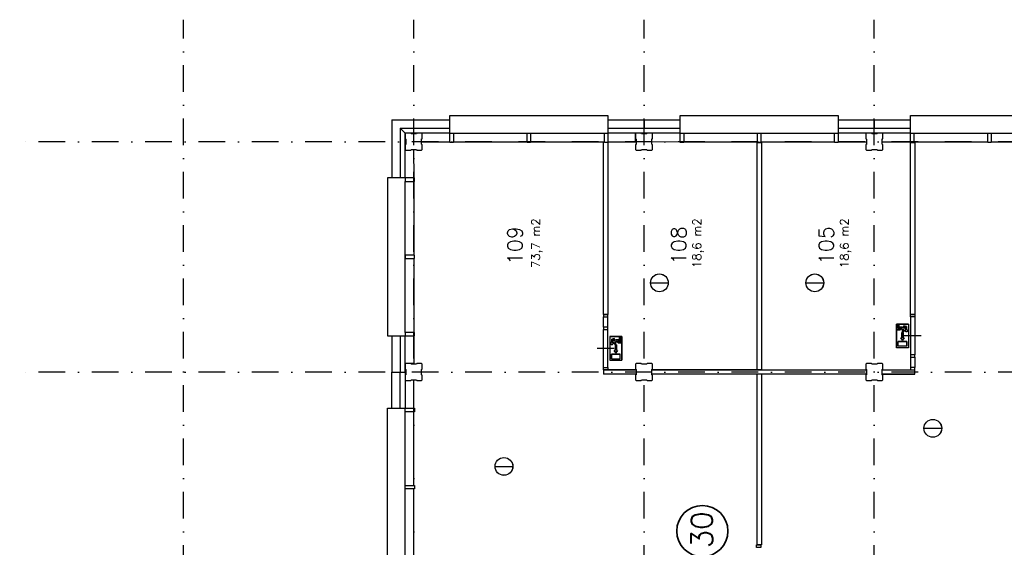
# Model space of a CAD drawing. Extents: x 36324 to 146208, y 44755 to 121475.
# Tile 10 of 28: x 36324 to 59411, y 93738 to 106105. Entities that reach past the tile are written whole.
import ezdxf

# ---------------------------------------------------------------- set-up
doc = ezdxf.new("R2010")
doc.units = 0
doc.header["$LTSCALE"] = 100
doc.linetypes.add('B0302', pattern=[12.5, 6.25, -3.125, 0, -3.125])
doc.linetypes.add('B0804', pattern=[15, 10, -1, 1, -1, 1, -1])
for name, color, linetype in [('Bouwkundig', 253, 'CONTINUOUS'), ('Bouwkundig tekst', 252, 'CONTINUOUS'), ('Stramien', 252, 'B0302')]:
    doc.layers.add(name, color=color, linetype=linetype)
doc.layers.add('brandscheiding', color=40, linetype='B0804', lineweight=35)
doc.styles.add('bouwk tekst', font='romans.shx')
doc.styles.get("Standard").update_dxf_attribs({"font": 'romans.shx'})

msp = doc.modelspace()

# ---------------------------------------------------------------- linework, layer by layer
at = {"layer": 'Bouwkundig', "linetype": 'Continuous'}
for p, q in [((46493, 103446), (50033, 103446)), ((51893, 103446), (55433, 103446)), ((57293, 103446), (60833, 103446)), ((53614, 103226), (53714, 103226)), ((53623, 103246), (53623, 103226)), ((53714, 103226), (53714, 97896)), ((45363, 98776), (45363, 102316)), ((51114, 99937), (51533, 99937)), ((54758, 99937), (55177, 99937)), ((50013, 99196), (50113, 99196)), ((56885, 98972), (56885, 98417)), ((57163, 98972), (56885, 98972)), ((56890, 98847), (56951, 98847)), ((56890, 98824), (56890, 98847)), ((56959, 98824), (56890, 98824)), ((56936, 98962), (56913, 98962)), ((56913, 98962), (56913, 98874)), ((56913, 98874), (56987, 98874)), ((56936, 98898), (56936, 98962)), ((57025, 98898), (56936, 98898)), ((56987, 98874), (56951, 98847)), ((57011, 98864), (56959, 98824)), ((57058, 98842), (57011, 98863)), ((57058, 98842), (57024, 98842)), ((57024, 98787), (57024, 98842)), ((57093, 98866), (57025, 98898)), ((57047, 98787), (57047, 98819)), ((57081, 98819), (57047, 98819)), ((57117, 98911), (57056, 98926)), ((57056, 98903), (57056, 98926)), ((57093, 98893), (57056, 98903)), ((57093, 98893), (57093, 98866)), ((57117, 98850), (57117, 98911)), ((57163, 98972), (57163, 98417)), ((50163, 98676), (50440, 98676)), ((50163, 98676), (50163, 98121)), ((50209, 98616), (50269, 98631)), ((50209, 98555), (50209, 98616)), ((50232, 98598), (50269, 98607)), ((50232, 98571), (50301, 98602)), ((50232, 98598), (50232, 98571)), ((50269, 98607), (50269, 98631)), ((50301, 98602), (50389, 98602)), ((50389, 98602), (50389, 98667)), ((50389, 98667), (50413, 98667)), ((50413, 98667), (50413, 98579)), ((50440, 98676), (50440, 98121)), ((57010, 98648), (56987, 98648)), ((56987, 98648), (57024, 98592)), ((57010, 98777), (57010, 98648)), ((57038, 98777), (57010, 98777)), ((57024, 98787), (57047, 98787)), ((57024, 98592), (57061, 98648)), ((57038, 98777), (57038, 98648)), ((57061, 98648), (57038, 98648)), ((50245, 98524), (50278, 98524)), ((50302, 98297), (50265, 98353)), ((50265, 98353), (50288, 98353)), ((50268, 98547), (50315, 98568)), ((50268, 98547), (50302, 98547)), ((50278, 98491), (50278, 98524)), ((50302, 98491), (50278, 98491)), ((50288, 98482), (50315, 98482)), ((50288, 98482), (50288, 98353)), ((50302, 98491), (50302, 98547)), ((50339, 98353), (50302, 98297)), ((50315, 98568), (50366, 98528)), ((50315, 98482), (50315, 98353)), ((50315, 98353), (50339, 98353)), ((50339, 98579), (50374, 98551)), ((50413, 98579), (50339, 98579)), ((50366, 98528), (50436, 98528)), ((50436, 98551), (50374, 98551)), ((50436, 98528), (50436, 98551)), ((57163, 98417), (56885, 98417)), ((57126, 98565), (56922, 98565)), ((56922, 98454), (56922, 98565)), ((57126, 98454), (56922, 98454)), ((57126, 98454), (57126, 98565)), ((50163, 98121), (50440, 98121)), ((50200, 98158), (50200, 98269)), ((50200, 98269), (50403, 98269)), ((50200, 98158), (50403, 98158)), ((50403, 98158), (50403, 98269)), ((53613, 97796), (51148, 97796)), ((53614, 93796), (53614, 97796)), ((45363, 93376), (45363, 96916)), ((57526, 96527), (57945, 96527)), ((47470, 95634), (47889, 95634))]:
    msp.add_line(p, q, dxfattribs=at)
for points in [[(45049, 103760), (46413, 103760)], [(45049, 103760), (45049, 102396)], [(46413, 103446), (46413, 103860), (50113, 103860), (50113, 103760)], [(46413, 103860), (50113, 103860)], [(50113, 103860), (50113, 103446)], [(50113, 103760), (50963, 103760)], [(50963, 103760), (51813, 103760)], [(50963, 103760), (50963, 103560)], [(51813, 103446), (51813, 103860), (55513, 103860), (55513, 103760)], [(55513, 103860), (55513, 103446)], [(55513, 103760), (56363, 103760)], [(56363, 103760), (57213, 103760)], [(56363, 103760), (56363, 103560)], [(57213, 103860), (60913, 103860)], [(57213, 103446), (57213, 103860)], [(45249, 103560), (46413, 103560)], [(45363, 102396), (45363, 103446), (45249, 103560), (45249, 102396)], [(45363, 103446), (45249, 103560)], [(46413, 103446), (45363, 103446)], [(45763, 103061), (45763, 103176), (45748, 103184), (45748, 103309), (45763, 103314), (45763, 103431), (45748, 103446), (45637, 103446), (45629, 103431), (45504, 103431), (45499, 103446), (45378, 103446), (45363, 103431), (45363, 103316), (45378, 103308), (45378, 103183), (45363, 103178), (45363, 103061), (45378, 103046), (45497, 103046), (45505, 103061), (45630, 103061), (45635, 103046), (45748, 103046)], [(50113, 103560), (50963, 103560)], [(50963, 103446), (50113, 103446)], [(50763, 103246), (50763, 103446)], [(51163, 103061), (51163, 103176), (51148, 103184), (51148, 103309), (51163, 103314), (51163, 103431), (51148, 103446), (51037, 103446), (51029, 103431), (50904, 103431), (50899, 103446), (50778, 103446), (50763, 103431), (50763, 103316), (50778, 103308), (50778, 103183), (50763, 103178), (50763, 103061), (50778, 103046), (50897, 103046), (50905, 103061), (51030, 103061), (51035, 103046), (51148, 103046)], [(50963, 103560), (51813, 103560)], [(50963, 103446), (50963, 103560)], [(51813, 103446), (50963, 103446)], [(55513, 103560), (56363, 103560)], [(56363, 103446), (55513, 103446)], [(56563, 103061), (56563, 103176), (56548, 103184), (56548, 103309), (56563, 103314), (56563, 103431), (56548, 103446), (56437, 103446), (56429, 103431), (56304, 103431), (56299, 103446), (56178, 103446), (56163, 103431), (56163, 103316), (56178, 103308), (56178, 103183), (56163, 103178), (56163, 103061), (56178, 103046), (56297, 103046), (56305, 103061), (56430, 103061), (56435, 103046), (56548, 103046)], [(56363, 103560), (57213, 103560)], [(56363, 103446), (56363, 103560)], [(57213, 103446), (56363, 103446)], [(45748, 103246), (46413, 103246)], [(46493, 103246), (48223, 103246)], [(48303, 103246), (50033, 103246)], [(50013, 99196), (50013, 103246)], [(50113, 103246), (50778, 103246)], [(50113, 103226), (50113, 99196)], [(51148, 103247), (51813, 103246)], [(51893, 103246), (53623, 103246)], [(53603, 103246), (53623, 103246)], [(53614, 97896), (53614, 103226)], [(53703, 103226), (53623, 103226)], [(53703, 103246), (55433, 103246)], [(55513, 103246), (56178, 103246)], [(56548, 103246), (57213, 103246)], [(57213, 99196), (57213, 103226)], [(57213, 103226), (57313, 103226)], [(57293, 103246), (59023, 103246)], [(57313, 103226), (57313, 99196)], [(59103, 103246), (60833, 103246)], [(45561, 103061), (45563, 102396)], [(45748, 103046), (45763, 103061)], [(51148, 103046), (51163, 103061)], [(56548, 103046), (56563, 103061)], [(44949, 102396), (44949, 98696)], [(45363, 102396), (44949, 102396), (44949, 98696), (45049, 98696)], [(45563, 102316), (45563, 100586)], [(50013, 99196), (50013, 101296)], [(45563, 100506), (45563, 98776)], [(50013, 98901), (50013, 99137)], [(50113, 98901), (50113, 99137)], [(57313, 99196), (57213, 99196)], [(57213, 99137), (57213, 98251)], [(57313, 99137), (57313, 98251)], [(50013, 97956), (50013, 98841)], [(50113, 97956), (50113, 98841)], [(56885, 98972), (57163, 98972), (57163, 98417), (56885, 98417), (56885, 98972)], [(56913, 98962), (56936, 98962), (56936, 98898), (57025, 98898), (57093, 98866), (57093, 98893), (57056, 98903), (57056, 98926), (57117, 98911), (57117, 98850), (57111, 98850), (57108, 98849), (57106, 98849), (57103, 98848), (57099, 98846), (57097, 98845), (57095, 98843), (57093, 98841), (57091, 98839), (57088, 98837), (57086, 98834), (57085, 98831), (57083, 98828), (57082, 98824), (57081, 98821), (57080, 98819), (57047, 98819), (57047, 98787), (57024, 98787), (57024, 98842), (57058, 98842), (57011, 98863), (56959, 98824), (56890, 98824), (56890, 98847), (56951, 98847), (56987, 98874), (56913, 98874), (56913, 98962)], [(57117, 98850), (57116, 98850), (57116, 98850), (57115, 98850), (57115, 98850), (57115, 98850), (57114, 98850), (57114, 98850), (57113, 98850), (57113, 98850), (57113, 98850), (57112, 98850), (57112, 98850), (57111, 98850), (57111, 98850), (57111, 98850), (57110, 98850), (57110, 98850), (57109, 98850), (57109, 98850), (57109, 98850), (57108, 98849), (57108, 98849), (57107, 98849), (57107, 98849), (57107, 98849), (57106, 98849), (57106, 98849), (57105, 98849), (57105, 98849), (57105, 98848), (57104, 98848), (57104, 98848), (57103, 98848), (57103, 98848), (57103, 98848), (57102, 98848), (57102, 98847), (57102, 98847), (57101, 98847), (57101, 98847), (57101, 98847), (57100, 98846), (57100, 98846), (57099, 98846), (57099, 98846), (57099, 98846), (57098, 98846), (57098, 98845), (57098, 98845), (57097, 98845), (57097, 98845), (57097, 98844), (57096, 98844), (57096, 98844), (57096, 98844), (57095, 98843), (57095, 98843), (57095, 98843), (57094, 98843), (57094, 98843), (57094, 98842), (57093, 98842), (57093, 98842), (57093, 98841), (57092, 98841), (57092, 98841), (57092, 98841), (57092, 98840), (57091, 98840), (57091, 98840), (57091, 98839), (57090, 98839), (57090, 98839), (57090, 98839), (57090, 98838), (57089, 98838), (57089, 98838), (57089, 98837), (57089, 98837), (57088, 98837), (57088, 98836), (57088, 98836), (57088, 98836), (57087, 98835), (57087, 98835), (57087, 98835), (57087, 98834), (57086, 98834), (57086, 98834), (57086, 98833), (57086, 98833), (57086, 98833), (57085, 98832), (57085, 98832), (57085, 98832), (57085, 98831), (57085, 98831), (57084, 98831), (57084, 98830), (57084, 98830), (57084, 98829), (57084, 98829), (57083, 98829), (57083, 98828), (57083, 98828), (57083, 98828), (57083, 98827), (57083, 98827), (57083, 98826), (57082, 98826), (57082, 98826), (57082, 98825), (57082, 98825), (57082, 98825), (57082, 98824), (57082, 98824), (57082, 98823), (57082, 98823), (57081, 98823), (57081, 98822), (57081, 98822), (57081, 98821), (57081, 98821), (57081, 98821), (57081, 98820), (57081, 98820), (57081, 98819), (57081, 98819)], [(57121, 98842), (57125, 98841), (57130, 98838), (57134, 98836), (57137, 98833), (57140, 98830), (57142, 98826), (57144, 98820), (57144, 98813), (57143, 98806), (57142, 98802), (57141, 98800), (57139, 98798), (57137, 98795), (57134, 98792), (57130, 98790), (57126, 98788), (57120, 98787), (57116, 98787), (57112, 98787), (57107, 98788), (57103, 98790), (57099, 98793), (57095, 98797), (57093, 98800), (57091, 98805), (57089, 98809), (57089, 98816), (57090, 98822), (57091, 98826), (57093, 98829), (57096, 98833), (57099, 98836), (57103, 98839), (57106, 98840), (57111, 98841), (57113, 98842), (57118, 98842), (57121, 98842)], [(57136, 98795), (57135, 98794), (57134, 98793), (57133, 98792), (57132, 98791), (57131, 98791), (57130, 98790), (57128, 98789), (57127, 98789), (57126, 98788), (57125, 98788), (57123, 98787), (57122, 98787), (57121, 98787), (57119, 98787), (57118, 98787), (57117, 98787), (57115, 98787), (57114, 98787), (57113, 98787), (57111, 98787), (57110, 98787), (57109, 98788), (57107, 98788), (57106, 98789), (57105, 98789), (57104, 98790), (57102, 98791), (57101, 98791), (57100, 98792), (57099, 98793), (57098, 98794), (57097, 98795), (57096, 98796), (57095, 98797), (57094, 98798), (57094, 98799), (57093, 98800), (57092, 98801), (57092, 98802), (57091, 98804), (57090, 98805), (57090, 98806), (57090, 98808), (57089, 98809), (57089, 98810), (57089, 98812), (57089, 98813), (57089, 98814), (57089, 98816), (57089, 98817), (57089, 98818), (57089, 98820), (57090, 98821), (57090, 98822), (57090, 98824), (57091, 98825), (57092, 98826), (57092, 98827), (57093, 98829), (57094, 98830), (57094, 98831), (57095, 98832), (57096, 98833), (57097, 98834), (57098, 98835), (57099, 98836), (57100, 98837), (57101, 98837), (57102, 98838), (57104, 98839), (57105, 98839), (57106, 98840), (57107, 98840), (57109, 98841), (57110, 98841), (57111, 98842), (57113, 98842), (57114, 98842), (57115, 98842), (57117, 98842), (57118, 98842), (57119, 98842), (57121, 98842), (57122, 98842), (57123, 98841), (57125, 98841), (57126, 98840), (57127, 98840), (57128, 98839), (57130, 98839), (57131, 98838), (57132, 98837), (57133, 98837), (57134, 98836), (57135, 98835), (57136, 98834), (57137, 98833), (57138, 98832), (57139, 98831), (57140, 98830), (57140, 98829), (57141, 98827), (57142, 98826), (57142, 98825), (57143, 98824), (57143, 98822), (57144, 98821), (57144, 98820), (57144, 98818), (57144, 98817), (57144, 98816), (57144, 98814), (57144, 98813), (57144, 98812), (57144, 98810), (57144, 98809), (57144, 98808), (57143, 98806), (57143, 98805), (57142, 98804), (57142, 98802), (57141, 98801), (57140, 98800), (57140, 98799), (57139, 98798), (57138, 98797), (57137, 98796), (57136, 98795)], [(44949, 98696), (45363, 98696)], [(45049, 98696), (45049, 97846)], [(45249, 98696), (45249, 97846), (45363, 97846), (45363, 98696)], [(45563, 98696), (45563, 98031)], [(50440, 98676), (50163, 98676), (50163, 98121), (50440, 98121), (50440, 98676)], [(50413, 98667), (50389, 98667), (50389, 98602), (50301, 98602), (50232, 98571), (50232, 98598), (50269, 98607), (50269, 98631), (50209, 98616), (50209, 98555), (50215, 98555), (50217, 98554), (50220, 98554), (50223, 98553), (50226, 98551), (50229, 98549), (50231, 98548), (50233, 98546), (50235, 98544), (50237, 98541), (50239, 98539), (50241, 98536), (50243, 98533), (50244, 98529), (50245, 98526), (50245, 98524), (50278, 98524), (50278, 98491), (50302, 98491), (50302, 98547), (50268, 98547), (50315, 98568), (50366, 98528), (50436, 98528), (50436, 98551), (50374, 98551), (50339, 98579), (50413, 98579), (50413, 98667)], [(57010, 98777), (57038, 98777), (57038, 98648), (57061, 98648), (57024, 98592), (56987, 98648), (57010, 98648), (57010, 98777)], [(57463, 98694), (57263, 98694), (57063, 98694)], [(50263, 98399), (50063, 98399), (49863, 98399)], [(50189, 98499), (50190, 98499), (50191, 98498), (50193, 98497), (50194, 98496), (50195, 98495), (50196, 98495), (50197, 98494), (50198, 98493), (50200, 98493), (50201, 98493), (50202, 98492), (50204, 98492), (50205, 98492), (50206, 98491), (50208, 98491), (50209, 98491), (50210, 98491), (50212, 98491), (50213, 98492), (50215, 98492), (50216, 98492), (50217, 98493), (50218, 98493), (50220, 98493), (50221, 98494), (50222, 98495), (50223, 98495), (50224, 98496), (50226, 98497), (50227, 98498), (50228, 98499), (50229, 98499), (50230, 98500), (50231, 98501), (50231, 98503), (50232, 98504), (50233, 98505), (50234, 98506), (50234, 98507), (50235, 98508), (50235, 98510), (50236, 98511), (50236, 98512), (50236, 98514), (50237, 98515), (50237, 98516), (50237, 98518), (50237, 98519), (50237, 98520), (50237, 98522), (50237, 98523), (50236, 98524), (50236, 98526), (50236, 98527), (50235, 98528), (50235, 98530), (50234, 98531), (50234, 98532), (50233, 98533), (50232, 98535), (50231, 98536), (50231, 98537), (50230, 98538), (50229, 98539), (50228, 98540), (50227, 98541), (50226, 98541), (50224, 98542), (50223, 98543), (50222, 98544), (50221, 98544), (50220, 98545), (50218, 98545), (50217, 98546), (50216, 98546), (50215, 98546), (50213, 98547), (50212, 98547), (50210, 98547), (50209, 98547), (50208, 98547), (50206, 98547), (50205, 98547), (50204, 98546), (50202, 98546), (50201, 98546), (50200, 98545), (50198, 98545), (50197, 98544), (50196, 98544), (50195, 98543), (50194, 98542), (50193, 98541), (50191, 98541), (50190, 98540), (50189, 98539), (50189, 98538), (50188, 98537), (50187, 98536), (50186, 98535), (50185, 98533), (50185, 98532), (50184, 98531), (50183, 98530), (50183, 98528), (50183, 98527), (50182, 98526), (50182, 98524), (50182, 98523), (50181, 98522), (50181, 98520), (50181, 98519), (50181, 98518), (50181, 98516), (50182, 98515), (50182, 98514), (50182, 98512), (50183, 98511), (50183, 98510), (50183, 98508), (50184, 98507), (50185, 98506), (50185, 98505), (50186, 98504), (50187, 98503), (50188, 98501), (50189, 98500), (50189, 98499)], [(50205, 98547), (50200, 98545), (50195, 98543), (50191, 98540), (50189, 98538), (50186, 98534), (50184, 98530), (50182, 98525), (50181, 98517), (50182, 98511), (50184, 98507), (50185, 98505), (50187, 98502), (50189, 98500), (50192, 98497), (50196, 98495), (50200, 98493), (50206, 98492), (50210, 98491), (50214, 98492), (50219, 98493), (50223, 98495), (50227, 98498), (50231, 98502), (50233, 98505), (50235, 98509), (50236, 98514), (50237, 98520), (50236, 98527), (50234, 98531), (50232, 98534), (50230, 98537), (50227, 98541), (50223, 98543), (50219, 98545), (50215, 98546), (50212, 98547), (50208, 98547), (50205, 98547)], [(50209, 98555), (50209, 98555), (50210, 98555), (50210, 98555), (50211, 98555), (50211, 98555), (50212, 98555), (50212, 98555), (50212, 98555), (50213, 98555), (50213, 98555), (50214, 98555), (50214, 98555), (50214, 98555), (50215, 98555), (50215, 98555), (50216, 98555), (50216, 98555), (50216, 98554), (50217, 98554), (50217, 98554), (50218, 98554), (50218, 98554), (50218, 98554), (50219, 98554), (50219, 98554), (50220, 98554), (50220, 98554), (50220, 98553), (50221, 98553), (50221, 98553), (50221, 98553), (50222, 98553), (50222, 98553), (50223, 98553), (50223, 98552), (50223, 98552), (50224, 98552), (50224, 98552), (50224, 98552), (50225, 98552), (50225, 98551), (50226, 98551), (50226, 98551), (50226, 98551), (50227, 98551), (50227, 98550), (50227, 98550), (50228, 98550), (50228, 98550), (50228, 98550), (50229, 98549), (50229, 98549), (50229, 98549), (50230, 98549), (50230, 98548), (50230, 98548), (50231, 98548), (50231, 98548), (50231, 98548), (50232, 98547), (50232, 98547), (50232, 98547), (50233, 98546), (50233, 98546), (50233, 98546), (50234, 98546), (50234, 98545), (50234, 98545), (50234, 98545), (50235, 98545), (50235, 98544), (50235, 98544), (50236, 98544), (50236, 98543), (50236, 98543), (50236, 98543), (50237, 98542), (50237, 98542), (50237, 98542), (50237, 98541), (50238, 98541), (50238, 98541), (50238, 98541), (50238, 98540), (50239, 98540), (50239, 98540), (50239, 98539), (50239, 98539), (50240, 98539), (50240, 98538), (50240, 98538), (50240, 98537), (50240, 98537), (50241, 98537), (50241, 98536), (50241, 98536), (50241, 98536), (50241, 98535), (50242, 98535), (50242, 98535), (50242, 98534), (50242, 98534), (50242, 98533), (50242, 98533), (50243, 98533), (50243, 98532), (50243, 98532), (50243, 98532), (50243, 98531), (50243, 98531), (50243, 98530), (50243, 98530), (50244, 98530), (50244, 98529), (50244, 98529), (50244, 98528), (50244, 98528), (50244, 98528), (50244, 98527), (50244, 98527), (50244, 98527), (50245, 98526), (50245, 98526), (50245, 98525), (50245, 98525), (50245, 98525), (50245, 98524), (50245, 98524)], [(50315, 98482), (50288, 98482), (50288, 98353), (50265, 98353), (50302, 98297), (50339, 98353), (50315, 98353), (50315, 98482)], [(56922, 98565), (57126, 98565), (57126, 98454), (56922, 98454), (56922, 98565)], [(50403, 98269), (50200, 98269), (50200, 98158), (50403, 98158), (50403, 98269)], [(57213, 98192), (57213, 97956)], [(57313, 98192), (57313, 97956)], [(45563, 98046), (45363, 98046)], [(45763, 97661), (45763, 97776), (45748, 97784), (45748, 97909), (45763, 97914), (45763, 98031), (45748, 98046), (45637, 98046), (45629, 98031), (45504, 98031), (45499, 98046), (45378, 98046), (45363, 98031), (45363, 97916), (45378, 97908), (45378, 97783), (45363, 97778), (45363, 97661), (45378, 97646), (45497, 97646), (45505, 97661), (45630, 97661), (45635, 97646), (45748, 97646)], [(50778, 97896), (50063, 97896), (50013, 97896)], [(50013, 97896), (50778, 97896)], [(50013, 97896), (50013, 97796)], [(51163, 97661), (51163, 97776), (51148, 97784), (51148, 97909), (51163, 97914), (51163, 98031), (51148, 98046), (51037, 98046), (51029, 98031), (50904, 98031), (50899, 98046), (50778, 98046), (50763, 98031), (50763, 97916), (50778, 97908), (50778, 97783), (50763, 97778), (50763, 97661), (50778, 97646), (50897, 97646), (50905, 97661), (51030, 97661), (51035, 97646), (51148, 97646)], [(50778, 97896), (50778, 97796)], [(53713, 97896), (51148, 97896)], [(51148, 97896), (53663, 97896)], [(51148, 97796), (51148, 97896)], [(53663, 97896), (56178, 97896)], [(53713, 97896), (56178, 97896)], [(56563, 97661), (56563, 97776), (56548, 97784), (56548, 97909), (56563, 97914), (56563, 98031), (56548, 98046), (56437, 98046), (56429, 98031), (56304, 98031), (56299, 98046), (56178, 98046), (56163, 98031), (56163, 97916), (56178, 97908), (56178, 97783), (56163, 97778), (56163, 97661), (56178, 97646), (56297, 97646), (56305, 97661), (56430, 97661), (56435, 97646), (56548, 97646)], [(56178, 97796), (56178, 97896)], [(56178, 97896), (56178, 97796)], [(56548, 97896), (57263, 97896), (57313, 97896)], [(56548, 97896), (57313, 97896)], [(56548, 97796), (56548, 97896)], [(57313, 97796), (57313, 97896)], [(45049, 96996), (45049, 97846)], [(45049, 97846), (45249, 97846)], [(45249, 96996), (45249, 97846)], [(45249, 97846), (45363, 97846)], [(45363, 97846), (45363, 96996)], [(45563, 96996), (45567, 97661)], [(45748, 97646), (45763, 97661)], [(50778, 97796), (50063, 97796), (50013, 97796)], [(50778, 97796), (50013, 97796)], [(51148, 97646), (51163, 97661)], [(56178, 97796), (53613, 97796)], [(53714, 97796), (53714, 93796)], [(56548, 97796), (57263, 97796), (57313, 97796)], [(57313, 97796), (56548, 97796)], [(56548, 97646), (56563, 97661)], [(45363, 93296), (44949, 93296), (44949, 96996), (45049, 96996)], [(44949, 96996), (45363, 96996)], [(45563, 95186), (45563, 96916)], [(45563, 93376), (45563, 95106)], [(53714, 93796), (53614, 93796)]]:
    msp.add_lwpolyline(points, dxfattribs=at)
for points in [[(46413, 103446), (46493, 103446), (46493, 103226), (46413, 103226)], [(48223, 103446), (48303, 103446), (48303, 103226), (48223, 103226)], [(50033, 103446), (50113, 103446), (50113, 103226), (50033, 103226)], [(51813, 103446), (51893, 103446), (51893, 103226), (51813, 103226)], [(53623, 103446), (53703, 103446), (53703, 103226), (53623, 103226)], [(55433, 103446), (55513, 103446), (55513, 103226), (55433, 103226)], [(57213, 103446), (57293, 103446), (57293, 103226), (57213, 103226)], [(59023, 103446), (59103, 103446), (59103, 103226), (59023, 103226)], [(45363, 102396), (45363, 102316), (45583, 102316), (45583, 102396)], [(45363, 100586), (45363, 100506), (45583, 100506), (45583, 100586)], [(50013, 99196), (50013, 99137), (50113, 99137), (50113, 99196)], [(57313, 99196), (57313, 99137), (57213, 99137), (57213, 99196)], [(50013, 98901), (50013, 98841), (50113, 98841), (50113, 98901)], [(57117, 98850), (57110, 98850), (57100, 98846), (57094, 98843), (57091, 98839), (57086, 98833), (57083, 98827), (57081, 98822), (57080, 98819), (57047, 98819), (57047, 98787), (57024, 98787), (57024, 98842), (57058, 98842), (57011, 98863), (56959, 98824), (56890, 98824), (56890, 98847), (56951, 98847), (56987, 98874), (56913, 98874), (56913, 98962), (56936, 98962), (56936, 98898), (57025, 98898), (57093, 98866), (57093, 98893), (57056, 98903), (57056, 98926), (57117, 98911)], [(45363, 98776), (45363, 98696), (45583, 98696), (45583, 98776)], [(50209, 98555), (50216, 98555), (50226, 98551), (50231, 98548), (50235, 98544), (50240, 98538), (50243, 98532), (50244, 98527), (50245, 98524), (50278, 98524), (50278, 98491), (50302, 98491), (50302, 98547), (50268, 98547), (50315, 98568), (50366, 98528), (50436, 98528), (50436, 98551), (50374, 98551), (50339, 98579), (50413, 98579), (50413, 98667), (50389, 98667), (50389, 98602), (50301, 98602), (50232, 98571), (50232, 98598), (50269, 98607), (50269, 98631), (50209, 98616)], [(57313, 98192), (57313, 98251), (57213, 98251), (57213, 98192)], [(50013, 97896), (50013, 97956), (50113, 97956), (50113, 97896)], [(57313, 97896), (57313, 97956), (57213, 97956), (57213, 97896)], [(45363, 96916), (45363, 96996), (45583, 96996), (45583, 96916)], [(45363, 95106), (45363, 95186), (45583, 95186), (45583, 95106)], [(53703, 93796), (53703, 93736), (53603, 93736), (53603, 93796)]]:
    msp.add_lwpolyline(points, close=True, dxfattribs=at)
for centre, radius in [((51324, 99937), 209), ((51324, 99937), 208), ((54968, 99937), 209), ((54968, 99937), 208), ((57735, 96527), 209), ((57735, 96527), 208), ((47679, 95634), 209), ((47679, 95634), 208)]:
    msp.add_circle(centre, radius, dxfattribs=at)
at = {"layer": 'brandscheiding', "linetype": 'Continuous'}
msp.add_circle((52331, 94118), 600, dxfattribs=at)
at = {"layer": 'Stramien'}
for p, q in [((40163, 54409), (40163, 106105)), ((45563, 54409), (45563, 106105)), ((50963, 54409), (50963, 106105)), ((56363, 54409), (56363, 106105)), ((133649, 103246), (36324, 103246)), ((133649, 97846), (36324, 97846))]:
    msp.add_line(p, q, dxfattribs=at)

# ---------------------------------------------------------------- texts
at = {"layer": 'Bouwkundig tekst', "linetype": 'Continuous'}
for s, p in [('109', (48112, 100361)), ('108', (51953, 100361)), ('105', (55411, 100361))]:
    msp.add_text(s, height=350, rotation=90, dxfattribs=at).set_placement(p)
at = {"layer": 'Bouwkundig tekst', "linetype": 'Continuous', "char_height": 200, "width": 1805, "attachment_point": 1, "rotation": 90, "style": 'bouwk tekst'}
for s, insert in [('73,7 m2', (48322, 100283)), ('18,6 m2', (52102, 100283)), ('18,6 m2', (55560, 100283))]:
    msp.add_mtext(s, dxfattribs=dict(at, insert=insert))
at = {"layer": 'brandscheiding', "linetype": 'Continuous'}
msp.add_text('30', height=500, rotation=90, dxfattribs=at).set_placement((52568, 93720))

doc.saveas('drawing.dxf')
